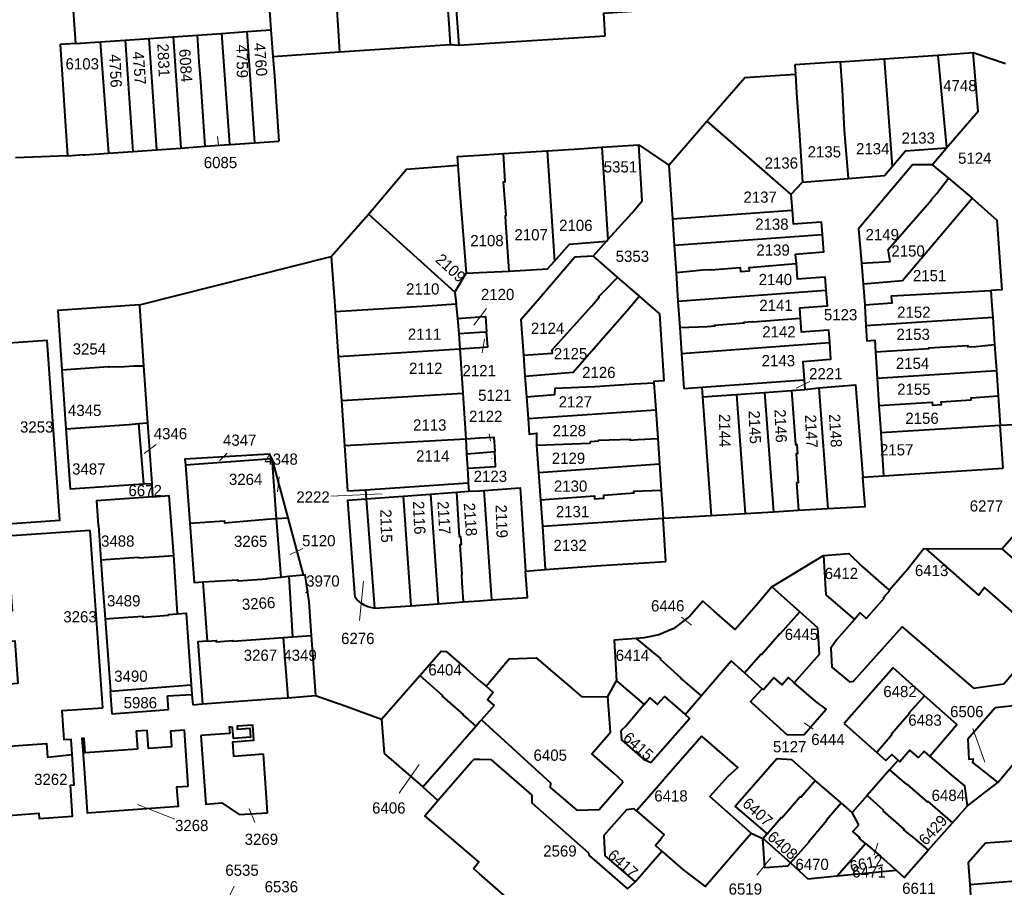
# Model space of a CAD drawing. Extents: x 99476 to 102828, y 406437 to 407931.
# Tile 13 of 48: x 99898 to 100117, y 406870 to 407064. Entities that reach past the tile are written whole.
import ezdxf
from ezdxf.enums import TextEntityAlignment as Align

# ---------------------------------------------------------------- set-up
doc = ezdxf.new("R2010")
doc.units = 0
doc.header["$MEASUREMENT"] = 0
for name, color, linetype, lineweight in [('BK_aanpijling', 10, 'Continuous', 0), ('BK_perceelnr', 10, 'Continuous', 13), ('BK_perceelnummer onder hoek', 10, 'Continuous', 13), ('BK_perceelsgrens', 10, 'Continuous', 40)]:
    doc.layers.add(name, color=color, linetype=linetype, lineweight=lineweight)
doc.styles.add('Style-WORKING', font='WORKING.shx')

msp = doc.modelspace()

# ---------------------------------------------------------------- linework, layer by layer
at = {"layer": 'BK_aanpijling', "linetype": 'Continuous', "lineweight": 0}
for p, q in [((99941.810694, 407035.88266), (99941.595, 407037.685)), ((100001.55913, 406999.348242), (99998.715, 406995.675)), ((100000.575543, 406989.481736), (100001.105, 406992.605)), ((100073.49266, 406983.086568), (100070.505, 406981.615)), ((100002.120607, 406971.428539), (100002.415, 406969.925)), ((99927.950747, 406969.084381), (99925.305, 406967.085)), ((99943.760051, 406967.178442), (99942.045, 406965.425)), ((100002.674042, 406965.981688), (100002.675, 406965.995)), ((99955.337829, 406961.844868), (99954.955, 406958.495)), ((99966.89376, 406957.570116), (99978.285, 406958.095)), ((99960.586819, 406945.896024), (99957.805, 406944.555)), ((99973.253004, 406929.840234), (99974.105, 406938.605)), ((99961.805997, 406936.405395), (99961.235, 406936.015)), ((100044.9669, 406930.593819), (100047.155, 406928.795)), ((100074.295151, 406905.647347), (100072.285, 406907.065)), ((100109.818157, 406905.790586), (100112.465, 406898.265)), ((99982.069375, 406891.366658), (99986.555, 406897.785)), ((99932.150345, 406885.616569), (99923.795, 406888.855)), ((99949.919249, 406884.825982), (99948.685, 406887.955)), ((100087.883126, 406877.64849), (100088.675, 406880.225)), ((100061.704564, 406873.11669), (100064.875, 406876.985)), ((99945.334049, 406870.622589), (99942.935, 406865.695))]:
    msp.add_line(p, q, dxfattribs=at)
at = {"layer": 'BK_perceelsgrens', "linetype": 'Continuous', "lineweight": 40}
for p, q in [((99993.512, 407083.177), (99995.34, 407058.03)), ((99952.26, 407081.23), (99953.47, 407061.46)), ((99909.11, 407070.63), (99909.963, 407058.415)), ((99968.089, 407067.16), (99968.8, 407056.571)), ((99931.748, 407059.94), (99937.149, 407060.318)), ((99937.149, 407060.318), (99942.498, 407060.693)), ((99942.498, 407060.693), (99948.134, 407061.086)), ((99942.498, 407060.693), (99944.263, 407035.902)), ((99948.134, 407061.086), (99953.47, 407061.46)), ((99948.134, 407061.086), (99949.877, 407036.298)), ((99953.47, 407061.46), (99953.938, 407055.572)), ((99909.963, 407058.415), (99915.461, 407058.8)), ((99915.461, 407058.8), (99921.058, 407059.191)), ((99915.461, 407058.8), (99917.328, 407034.005)), ((99921.058, 407059.191), (99926.311, 407059.558)), ((99921.058, 407059.191), (99922.793, 407034.39)), ((99926.311, 407059.558), (99931.748, 407059.94)), ((99926.311, 407059.558), (99928.065, 407034.761)), ((99931.748, 407059.94), (99933.481, 407035.143)), ((99968.8, 407056.571), (99993.42, 407058.226)), ((99993.42, 407058.226), (99995.34, 407058.03)), ((99995.34, 407058.03), (100000, 407058.328)), ((100000, 407058.328), (100027.98, 407060.12)), ((99953.938, 407055.572), (99968.8, 407056.571)), ((100090.052, 407055.041), (100102.008, 407055.867)), ((100102.008, 407055.867), (100109.921, 407056.413)), ((100102.008, 407055.867), (100103.972, 407035.153)), ((100109.921, 407056.413), (100117.118, 407053.966)), ((100080.319, 407054.369), (100070.2, 407053.67)), ((100070.2, 407053.67), (100070.32, 407051.62)), ((100080.319, 407054.369), (100090.052, 407055.041)), ((100090.052, 407055.041), (100091.84, 407031.058)), ((100042.15, 407031.33), (100050.627, 407041.101)), ((100050.627, 407041.101), (100069.286, 407024.755)), ((99949.877, 407036.298), (99955.299, 407036.68)), ((99917.328, 407034.005), (99922.793, 407034.39)), ((99922.793, 407034.39), (99928.065, 407034.761)), ((99928.065, 407034.761), (99933.481, 407035.143)), ((99933.481, 407035.143), (99938.888, 407035.524)), ((99938.888, 407035.524), (99944.263, 407035.902)), ((100000, 407033.566), (100005.292, 407033.909)), ((100005.292, 407033.909), (100015.045, 407034.54)), ((100015.045, 407034.54), (100016.654, 407009.93)), ((100027.189, 407035.326), (100035.422, 407035.859)), ((100027.189, 407035.326), (100028.557, 407014.723)), ((100035.422, 407035.859), (100042.15, 407031.33)), ((100100.79, 407031.43), (100103.972, 407035.153)), ((99908.248, 407033.393), (99896.619, 407032.959)), ((99908.243, 407033.459), (99908.248, 407033.393)), ((99908.248, 407033.393), (99910.053, 407033.537)), ((99910.053, 407033.537), (99911.694, 407033.668)), ((99911.694, 407033.668), (99911.698, 407033.608)), ((99994.979, 407033.241), (100000, 407033.566)), ((99994.979, 407033.241), (99995.128, 407031.34)), ((100042.15, 407031.33), (100042.943, 407019.358)), ((100100.79, 407031.43), (100104.371, 407028.46)), ((100069.286, 407024.755), (100071.907, 407027.531)), ((100071.907, 407027.531), (100082.032, 407028.373)), ((100104.371, 407028.46), (100109.649, 407023.962)), ((100069.286, 407024.755), (100069.596, 407021.33)), ((100042.943, 407019.358), (100069.596, 407021.33)), ((99966.97, 407010.94), (99975.246, 407020.389)), ((99975.246, 407020.389), (99994.488, 407003.039)), ((100042.943, 407019.358), (100043.334, 407013.471)), ((100025.25, 407011.04), (100028.271, 407014.404)), ((100028.271, 407014.404), (100028.557, 407014.723)), ((100043.334, 407013.471), (100076.26, 407015.884)), ((100043.334, 407013.471), (100043.738, 407007.375)), ((99924.24, 407000.22), (99966.97, 407010.94)), ((99966.97, 407010.94), (99967.73, 407000)), ((100025.25, 407011.04), (100030.699, 407006.322)), ((100000, 407007.377), (100006.563, 407007.694)), ((100085.004, 407009.454), (100085.369, 407004.884)), ((99994.488, 407003.039), (99996.985, 407007.231)), ((99996.985, 407007.231), (100000, 407007.377)), ((100030.699, 407006.322), (100035.555, 407002.116)), ((100043.738, 407007.375), (100044.159, 407001.042)), ((100044.159, 407001.042), (100077.097, 407003.48)), ((100077.097, 407003.48), (100077.355, 407000)), ((100085.369, 407004.884), (100085.74, 407000.227)), ((100113.84, 407003.37), (100114.072, 407000)), ((99994.488, 407003.039), (99994.75, 407000.394)), ((100033.714, 407000), (100035.555, 407002.116)), ((100035.555, 407002.116), (100037.997, 407000)), ((100044.159, 407001.042), (100044.228, 407000)), ((99924.24, 407000.22), (99921.047, 407000)), ((99924.24, 407000.22), (99924.255, 407000)), ((99924.255, 407000), (99925.178, 406986.606)), ((99967.73, 407000), (99967.819, 406998.724)), ((99967.819, 406998.724), (99988.396, 407000)), ((99988.396, 407000), (99994.75, 407000.394)), ((99994.75, 407000.394), (99994.789, 407000)), ((99994.789, 407000), (99995.072, 406997.138)), ((100044.228, 407000), (100044.551, 406995.121)), ((100085.74, 407000.227), (100085.754, 407000)), ((100085.754, 407000), (100086.033, 406995.622)), ((100114.072, 407000), (100114.249, 406997.417)), ((99967.819, 406998.724), (99968.515, 406988.722)), ((99995.072, 406997.138), (100000, 406997.514)), ((99995.072, 406997.138), (99995.327, 406993.8)), ((100086.033, 406995.622), (100114.249, 406997.417)), ((100114.249, 406997.417), (100114.664, 406991.355)), ((100044.551, 406995.121), (100044.935, 406989.345)), ((99995.327, 406993.8), (100000, 406994.079)), ((99995.327, 406993.8), (99995.588, 406990.387)), ((100000, 406994.079), (100001.546, 406994.171)), ((99968.515, 406988.722), (99995.588, 406990.387)), ((99995.588, 406990.387), (100000, 406990.724)), ((99995.588, 406990.387), (99996.228, 406980.532)), ((100044.935, 406989.345), (100077.876, 406991.78)), ((100114.664, 406991.355), (100115.06, 406985.573)), ((99968.515, 406988.722), (99969.201, 406978.856)), ((100009.764, 406988.951), (100010.098, 406984.318)), ((100044.935, 406989.345), (100045.454, 406981.522)), ((100088.16, 406989.748), (100088.533, 406983.887)), ((99906.964, 406985.728), (99907.873, 406972.55)), ((99925.178, 406986.606), (99926.055, 406973.872)), ((100010.098, 406984.318), (100010.43, 406979.71)), ((100049.446, 406981.817), (100072.261, 406983.504)), ((100072.261, 406983.504), (100072.42, 406981.333)), ((100088.533, 406983.887), (100115.06, 406985.573)), ((100088.533, 406983.887), (100088.923, 406977.758)), ((100115.06, 406985.573), (100115.45, 406979.892)), ((100038.813, 406982.783), (100039.212, 406976.819)), ((100045.454, 406981.522), (100049.446, 406981.817)), ((100049.446, 406981.817), (100049.605, 406979.665)), ((100069.455, 406981.133), (100072.42, 406981.333)), ((100072.42, 406981.333), (100075.531, 406981.694)), ((100075.531, 406981.694), (100077.52, 406954.82)), ((99969.201, 406978.856), (99996.228, 406980.532)), ((99996.228, 406980.532), (99996.888, 406970.359)), ((100010.43, 406979.71), (100010.778, 406974.869)), ((100049.605, 406979.665), (100057.163, 406980.224)), ((100049.605, 406979.665), (100051.561, 406953.238)), ((100057.163, 406980.224), (100063.447, 406980.689)), ((100057.163, 406980.224), (100059.126, 406953.699)), ((100063.447, 406980.689), (100069.455, 406981.133)), ((100063.447, 406980.689), (100065.416, 406954.082)), ((100115.45, 406979.892), (100115.894, 406973.406)), ((99969.201, 406978.856), (99969.898, 406968.849)), ((100088.923, 406977.758), (100089.307, 406971.715)), ((100010.778, 406974.869), (100039.212, 406976.819)), ((100039.212, 406976.819), (100039.642, 406970.406)), ((99924.047, 406973.733), (99926.055, 406973.872)), ((99924.047, 406973.733), (99925.141, 406960.287)), ((99926.055, 406973.872), (99926.982, 406960.406)), ((100089.307, 406971.715), (100115.894, 406973.406)), ((100115.894, 406973.406), (100122.509, 406973.683)), ((100116.553, 406963.783), (100115.894, 406973.406)), ((99969.898, 406968.849), (99996.888, 406970.359)), ((99996.888, 406970.359), (100000, 406970.552)), ((99996.888, 406970.359), (99997.095, 406967.026)), ((100039.642, 406970.406), (100040.019, 406964.784)), ((100089.307, 406971.715), (100089.919, 406962.089)), ((99969.898, 406968.849), (99970.6, 406958.77)), ((100012.677, 406968.927), (100013.108, 406962.866)), ((99934.478, 406964.569), (99953.725, 406965.984)), ((99953.725, 406965.984), (99954.71, 406952.583)), ((99953.725, 406965.984), (99957.309, 406952.707)), ((99997.095, 406967.026), (100000, 406967.242)), ((99997.095, 406967.026), (99997.296, 406963.781)), ((100000, 406967.242), (100003.349, 406967.491)), ((99934.478, 406964.569), (99935.437, 406951.519)), ((99997.296, 406963.781), (100000, 406963.948)), ((100013.108, 406962.866), (100040.019, 406964.784)), ((100040.019, 406964.784), (100040.413, 406958.892)), ((100089.919, 406962.089), (100116.553, 406963.783)), ((100013.108, 406962.866), (100013.541, 406956.779)), ((100085.336, 406961.794), (100089.919, 406962.089)), ((99925.141, 406960.287), (99926.982, 406960.406)), ((99926.982, 406960.406), (99927.179, 406957.427)), ((99974.547, 406959.004), (99997.466, 406960.556)), ((99997.466, 406960.556), (99997.567, 406958.645)), ((99970.6, 406958.77), (99974.547, 406959.004)), ((99974.547, 406959.004), (99974.707, 406956.983)), ((99974.707, 406956.983), (99982.938, 406957.589)), ((99982.938, 406957.589), (99989.056, 406958.031)), ((99982.938, 406957.589), (99984.678, 406933.158)), ((99989.056, 406958.031), (99994.853, 406958.449)), ((99989.056, 406958.031), (99990.796, 406933.594)), ((99994.853, 406958.449), (99997.567, 406958.645)), ((99997.567, 406958.645), (100000, 406958.775)), ((100000, 406958.775), (100000.93, 406958.824)), ((100000.93, 406958.824), (100002.652, 406934.439)), ((100040.413, 406958.892), (100040.832, 406952.643)), ((99974.707, 406956.983), (99976.559, 406932.593)), ((100013.541, 406956.779), (100013.961, 406950.869)), ((100040.832, 406952.643), (100051.561, 406953.238)), ((100051.561, 406953.238), (100059.126, 406953.699)), ((100059.126, 406953.699), (100065.416, 406954.082)), ((100065.416, 406954.082), (100071.013, 406954.423)), ((100071.013, 406954.423), (100077.52, 406954.82)), ((99954.71, 406952.583), (99957.309, 406952.707)), ((99954.71, 406952.583), (99955.761, 406939.539)), ((99957.309, 406952.707), (99960.724, 406940.022)), ((100013.961, 406950.869), (100040.832, 406952.643)), ((100013.961, 406950.869), (100014.606, 406941.196)), ((100041.476, 406943.032), (100040.832, 406952.643)), ((99916.054, 406910.43), (99913.26, 406949.89)), ((99931.795, 406944.319), (99932.654, 406931.359)), ((100065.063, 406937.349), (100076.566, 406944.355)), ((100076.566, 406944.355), (100077.114, 406935.598)), ((100099.371, 406945.934), (100116.283, 406945.796)), ((99915.657, 406943.382), (99915.607, 406943.379)), ((99955.761, 406939.539), (99957.537, 406939.712)), ((99957.537, 406939.712), (99960.724, 406940.022)), ((99957.537, 406939.712), (99958.289, 406926.241)), ((100010.224, 406940.87), (100014.606, 406941.196)), ((99938.348, 406938.447), (99939.32, 406925.24)), ((100071.291, 406931.813), (100065.063, 406937.349)), ((100077.114, 406935.598), (100083.442, 406930.057)), ((99976.559, 406932.593), (99984.678, 406933.158)), ((99984.678, 406933.158), (99990.796, 406933.594)), ((99990.796, 406933.594), (99996.319, 406933.987)), ((99996.319, 406933.987), (100000, 406934.25)), ((100000, 406934.25), (100002.652, 406934.439)), ((99976.559, 406932.593), (99976.432, 406932.582)), ((100075.32, 406928.233), (100071.291, 406931.813)), ((99916.594, 406930.21), (99917.766, 406914.143)), ((99958.289, 406926.241), (99962.487, 406926.549)), ((99962.487, 406926.549), (99963.475, 406913.11)), ((99956.249, 406926.091), (99958.289, 406926.241)), ((99956.249, 406926.091), (99957.289, 406912.655)), ((100058.996, 406918.19), (100062.904, 406914.615)), ((99917.766, 406914.143), (99935.772, 406915.545)), ((99935.772, 406915.545), (99935.93, 406913.388)), ((99978.165, 406907.898), (99986.677, 406917.618)), ((100000, 406916.438), (100001.418, 406915.198)), ((100028.522, 406912.946), (100030.509, 406916.379)), ((100030.509, 406916.379), (100036.656, 406911.114)), ((100063.123, 406914.414), (100065.524, 406917.167)), ((99917.696, 406914.138), (99917.766, 406914.143)), ((99917.696, 406914.138), (99918.07, 406909.081)), ((99930.496, 406913.086), (99935.93, 406913.388)), ((99935.93, 406913.388), (99936.097, 406911.097)), ((100063.123, 406914.414), (100062.904, 406914.615)), ((99930.706, 406910.027), (99930.496, 406913.086)), ((99936.097, 406911.097), (99938.246, 406911.255)), ((99957.289, 406912.655), (99963.475, 406913.11)), ((100045.769, 406908.886), (100049.325, 406913.05)), ((99918.07, 406909.081), (99930.706, 406910.027)), ((99978.165, 406907.898), (99978.74, 406900.191)), ((99999.125, 406906.273), (100000, 406907.271)), ((100000, 406907.271), (100000.409, 406907.738)), ((100000.409, 406907.738), (100015.77, 406893.71)), ((100081.14, 406906.92), (100088.432, 406900.44)), ((99935.072, 406892.973), (99934.235, 406905.393)), ((99944.35, 406904.65), (99937.917, 406904.224)), ((99987.312, 406892.796), (99999.125, 406906.273)), ((99978.74, 406900.191), (99987.312, 406892.796)), ((100115.362, 406893.788), (100121.937, 406901.551)), ((100093.166, 406898.746), (100091.272, 406896.581)), ((100091.272, 406896.581), (100086.272, 406890.866)), ((100091.272, 406896.581), (100095.02, 406893.278)), ((100080.511, 406889.209), (100074.736, 406894.227)), ((100108.622, 406888.589), (100115.362, 406893.788)), ((99987.312, 406892.796), (99990.716, 406889.735)), ((100095.02, 406893.278), (100095.131, 406893.404)), ((100082.96, 406887.08), (100080.511, 406889.209)), ((100086.272, 406890.866), (100082.96, 406887.08)), ((100090.003, 406887.545), (100086.272, 406890.866)), ((100084.447, 406884.325), (100082.96, 406887.08)), ((100101.373, 406888.157), (100105.269, 406884.781)), ((100105.269, 406884.781), (100108.622, 406888.589)), ((100099.912, 406878.696), (100105.269, 406884.781)), ((100083.24, 406882.95), (100084.447, 406884.325)), ((100060.459, 406882.493), (100063.056, 406881.304)), ((100063.056, 406881.304), (100063.122, 406881.255)), ((100064.014, 406882.294), (100063.122, 406881.255)), ((100063.122, 406881.255), (100069.199, 406875.852)), ((100095.991, 406881.942), (100099.912, 406878.696)), ((100132.78, 406881.7), (100112.68, 406880.24)), ((100034.611, 406871.629), (100040.599, 406878.444)), ((100079.609, 406872.951), (100085.927, 406880.134)), ((100000, 406873.394), (99998.652, 406874.572)), ((100079.609, 406872.951), (100092.754, 406874.193)), ((100012.031, 406862.882), (100000, 406873.394)), ((100032.956, 406870.031), (100034.611, 406871.629)), ((100109.126, 406871.047), (100133.492, 406872.947)), ((100109.126, 406871.047), (100109.537, 406865.261))]:
    msp.add_line(p, q, dxfattribs=at)
at = {"layer": 'BK_perceelsgrens', "linetype": 'Continuous', "lineweight": 40, "flags": 128}
for points in [[(99992.708, 407068.814), (99993.11, 407062.84), (99993.42, 407058.226)], [(100027.98, 407060.12), (100027.651, 407065.206), (100049.439, 407066.765)], [(99938.888, 407035.524), (99937.879, 407049.892), (99937.567, 407054.332), (99937.149, 407060.318)], [(99909.963, 407058.415), (99906.608, 407058.182), (99907.094, 407050.413), (99907.713, 407041.119), (99908.243, 407033.459)], [(100103.972, 407035.153), (100111.013, 407043.39), (100109.921, 407056.413)], [(99953.938, 407055.572), (99954.29, 407051.14), (99954.99, 407041.07), (99955.299, 407036.68)], [(100080.319, 407054.369), (100080.76, 407048.2), (100081.099, 407040.511), (100081.192, 407039.152), (100082.032, 407028.373)], [(100050.627, 407041.101), (100059.08, 407050.84), (100070.32, 407051.62)], [(100070.32, 407051.62), (100070.56, 407047.37), (100071.174, 407039.128), (100071.907, 407027.531)], [(99944.263, 407035.902), (99944.43, 407035.916), (99949.877, 407036.298)], [(99911.698, 407033.608), (99912.112, 407033.626), (99917.328, 407034.005)], [(100006.563, 407007.694), (100005.837, 407018.553), (100005.729, 407020.081), (100005.919, 407020.128), (100005.277, 407027.606), (100005.67, 407027.63), (100005.292, 407033.909)], [(100015.045, 407034.54), (100022.15, 407035), (100027.189, 407035.326)], [(100028.557, 407014.723), (100033.877, 407020.661), (100036.186, 407023.348), (100035.422, 407035.859)], [(100091.84, 407031.058), (100094.8, 407034.547), (100103.972, 407035.153)], [(99975.246, 407020.389), (99983.736, 407030.421), (99995.128, 407031.34)], [(99995.128, 407031.34), (99995.47, 407026.96), (99996.985, 407007.231)], [(100082.032, 407028.373), (100090.133, 407029.046), (100091.84, 407031.058)], [(100100.79, 407031.43), (100096.399, 407031.387), (100084.394, 407017.108), (100085.004, 407009.454)], [(100085.004, 407009.454), (100091.387, 407009.853), (100090.987, 407012.56), (100100.6, 407023.592), (100100.58, 407023.61), (100101.75, 407024.94), (100104.371, 407028.46)], [(100085.369, 407004.884), (100094.16, 407005.613), (100109.649, 407023.962)], [(100109.649, 407023.962), (100115.16, 407019.05), (100116.26, 407003.54), (100113.84, 407003.37)], [(100069.596, 407021.33), (100069.825, 407018.229), (100076.052, 407018.69), (100076.26, 407015.884)], [(100016.654, 407009.93), (100019.979, 407013.717), (100028.271, 407014.404)], [(100076.26, 407015.884), (100076.553, 407011.916), (100070.298, 407011.453), (100070.45, 407009.397)], [(100006.563, 407007.694), (100015.138, 407008.203), (100016.654, 407009.93)], [(100025.25, 407011.04), (100021.227, 407010.827), (100011.909, 407000)], [(100043.738, 407007.375), (100049.73, 407007.98), (100051.48, 407008.04), (100051.482, 407008.013), (100057.978, 407008.538), (100058.051, 407007.634), (100060.066, 407007.797), (100060.005, 407008.552), (100070.45, 407009.397)], [(100070.45, 407009.397), (100070.7, 407006.012), (100076.876, 407006.469), (100077.097, 407003.48)], [(100024.945, 407000), (100026.622, 407001.872), (100026.49, 407001.97), (100027.7, 407003.27), (100030.699, 407006.322)], [(100085.74, 407000.227), (100091.849, 407000.616), (100091.75, 407002.169), (100113.84, 407003.37)], [(99921.047, 407000), (99906.053, 406998.967), (99906.964, 406985.728)], [(100011.909, 407000), (100009.196, 406996.848), (100009.764, 406988.951)], [(100009.764, 406988.951), (100016.24, 406989.393), (100016.115, 406990.145), (100024.945, 407000)], [(100010.098, 406984.318), (100020.835, 406985.199), (100033.714, 407000)], [(100037.997, 407000), (100040.04, 406998.23), (100041, 406983.29), (100038.79, 406983.11), (100038.813, 406982.783)], [(100077.355, 407000), (100077.361, 406999.916), (100071.193, 406999.459), (100071.359, 406997.205)], [(100000, 406997.514), (100001.283, 406997.612), (100001.546, 406994.171)], [(100044.551, 406995.121), (100050.66, 406995.4), (100052.41, 406995.52), (100052.268, 406995.695), (100058.894, 406996.185), (100058.881, 406996.373), (100060.793, 406996.514), (100060.8, 406996.423), (100071.359, 406997.205)], [(100071.359, 406997.205), (100071.582, 406994.192), (100077.664, 406994.642), (100077.876, 406991.78)], [(100086.033, 406995.622), (100086.25, 406992.208), (100087.997, 406992.319), (100088.16, 406989.748)], [(99889.168, 406984.643), (99886.18, 406984.43), (99887.637, 406964.038), (99890.645, 406964.253), (99891.58, 406951.179), (99906.541, 406952.249), (99903.681, 406992.252), (99888.7, 406991.181), (99889.168, 406984.643)], [(100000, 406990.724), (100001.799, 406990.861), (100001.546, 406994.171)], [(100077.876, 406991.78), (100078.156, 406987.992), (100071.963, 406987.534), (100072.261, 406983.504)], [(100088.16, 406989.748), (100100.039, 406990.503), (100100.033, 406990.608), (100108.698, 406991.154), (100108.72, 406990.81), (100110.52, 406990.92), (100114.664, 406991.355)], [(99906.964, 406985.728), (99917.323, 406986.437), (99917.377, 406986.372), (99917.577, 406986.371), (99920.925, 406986.436), (99923.01, 406986.59), (99925.178, 406986.606)], [(100010.43, 406979.71), (100016.742, 406980.197), (100016.791, 406981.625), (100025.628, 406981.988), (100034.43, 406982.62), (100038.813, 406982.783)], [(100075.531, 406981.694), (100083.69, 406982.348), (100085.336, 406961.794)], [(100069.455, 406981.133), (100070.348, 406969.054), (100070.634, 406969.075), (100070.788, 406966.998), (100070.482, 406966.976), (100070.959, 406960.532), (100070.563, 406960.503), (100071.013, 406954.423)], [(100088.923, 406977.758), (100100.771, 406978.511), (100100.811, 406977.878), (100102.821, 406978.006), (100102.784, 406978.58), (100109.47, 406979.005), (100109.438, 406979.509), (100115.45, 406979.892)], [(100010.778, 406974.869), (100011.027, 406971.416), (100012.65, 406971.638), (100012.677, 406968.927)], [(99907.873, 406972.55), (99921.981, 406973.522), (99924.047, 406973.733)], [(99907.873, 406972.55), (99908.794, 406959.169), (99922.89, 406960.14), (99925.141, 406960.287)], [(100000, 406970.552), (100003.133, 406970.746), (100003.349, 406967.491)], [(100012.677, 406968.927), (100024.61, 406969.358), (100024.684, 406969.757), (100026.489, 406969.886), (100026.507, 406970.006), (100033.548, 406970.292), (100033.55, 406970.03), (100035.33, 406970.16), (100039.642, 406970.406)], [(99953.725, 406965.984), (99953.221, 406966.924), (99934.327, 406965.84), (99934.478, 406964.569)], [(100000, 406963.948), (100003.541, 406964.167), (100003.349, 406967.491)], [(99997.296, 406963.781), (99997.443, 406960.994), (99997.466, 406960.556)], [(100077.52, 406954.82), (100085.836, 406955.255), (100085.336, 406961.794)], [(100000.93, 406958.824), (100008.992, 406959.421), (100010.224, 406940.87)], [(100116.283, 406945.796), (100128.402, 406959.549), (100132.31, 406956.38), (100138.52, 406950.96), (100141.027, 406948.678), (100141.293, 406946.378), (100133.19, 406936.867), (100133.61, 406936.5)], [(99927.179, 406957.427), (99914.69, 406956.56), (99915.08, 406951.04), (99915.13, 406951.043), (99915.657, 406943.382)], [(99927.179, 406957.427), (99930.82, 406957.68), (99931.795, 406944.319)], [(99994.853, 406958.449), (99995.456, 406948.578), (99995.76, 406948.6), (99995.893, 406946.743), (99995.596, 406946.691), (99996.03, 406940.082), (99995.95, 406940.13), (99996.007, 406938.354), (99996.319, 406933.987)], [(100013.541, 406956.779), (100025.545, 406957.647), (100025.591, 406957.002), (100027.671, 406957.149), (100027.624, 406957.801), (100034.385, 406958.282), (100034.36, 406958.64), (100040.413, 406958.892)], [(99972.296, 406934.992), (99970.654, 406956.684), (99974.707, 406956.983)], [(99935.437, 406951.519), (99943.146, 406952.084), (99943.18, 406951.63), (99952.51, 406952.419), (99954.71, 406952.583)], [(99935.437, 406951.519), (99936.409, 406938.305), (99938.348, 406938.447)], [(99913.26, 406949.89), (99894.74, 406948.62), (99895.886, 406931.989), (99893.029, 406931.792), (99893.49, 406925.11), (99896.5, 406925.31), (99897.156, 406915.799), (99894.25, 406915.59), (99895.2, 406901.87)], [(99915.657, 406943.382), (99924.056, 406943.96), (99924.067, 406943.8), (99929.777, 406944.184), (99931.795, 406944.319)], [(100076.566, 406944.355), (100082.179, 406944.751), (100085.15, 406941.88), (100091.22, 406936.62)], [(100083.442, 406930.057), (100079.551, 406925.627), (100078.195, 406923.658), (100078.402, 406919.425), (100082.375, 406916.182), (100083.242, 406916.3), (100094.056, 406928.476), (100109.971, 406914.76), (100116.708, 406915.729), (100124.466, 406924.783), (100124.4, 406926.763), (100112.433, 406937.186), (100111.14, 406935.537), (100099.371, 406945.934)], [(100091.22, 406936.62), (100095.25, 406941.28), (100098.821, 406945.813), (100099.371, 406945.934)], [(100116.283, 406945.796), (100124.559, 406938.638), (100122, 406935.7), (100120.033, 406933.48)], [(99915.607, 406943.379), (99915.987, 406937.846), (99916.037, 406937.849), (99916.594, 406930.21)], [(100014.606, 406941.196), (100020.65, 406941.69), (100026.96, 406942.11), (100041.476, 406943.032)], [(99960.724, 406940.022), (99961.033, 406940.052), (99961.94, 406934.04), (99962.487, 406926.549)], [(100002.652, 406934.439), (100010.629, 406935.008), (100010.224, 406940.87)], [(99938.348, 406938.447), (99946.151, 406938.95), (99946.17, 406938.66), (99952.596, 406939.13), (99952.593, 406939.23), (99955.761, 406939.539)], [(100065.063, 406937.349), (100062.07, 406933.83), (100056.87, 406927.86), (100052.23, 406931.91), (100049.712, 406934.13), (100046.827, 406930.853), (100043.244, 406928.105), (100039.891, 406926.63), (100036.666, 406926.002), (100034.836, 406925.857)], [(100091.22, 406936.62), (100091.333, 406936.522), (100089.948, 406934.96), (100090.06, 406934.86), (100086.101, 406930.327), (100084.729, 406931.543), (100083.442, 406930.057)], [(99976.432, 406932.582), (99975.746, 406932.722), (99975.079, 406932.936), (99974.439, 406933.22), (99973.834, 406933.573), (99973.271, 406933.989), (99972.756, 406934.464), (99972.296, 406934.992)], [(99916.594, 406930.21), (99918.52, 406930.343), (99924.962, 406930.786), (99924.973, 406930.626), (99930.702, 406931.07), (99930.69, 406931.23), (99932.654, 406931.359)], [(99932.654, 406931.359), (99934.66, 406931.49), (99935.772, 406915.545)], [(100058.996, 406918.19), (100062.62, 406922.39), (100062.733, 406922.291), (100066.827, 406926.949), (100066.94, 406926.85), (100071.291, 406931.813)], [(100070.056, 406915.98), (100075.68, 406922.34), (100075.32, 406928.233)], [(99939.32, 406925.24), (99937.229, 406925.086), (99938.246, 406911.255)], [(99939.32, 406925.24), (99941.299, 406925.385), (99941.32, 406925.095), (99945.062, 406925.37), (99945.07, 406925.269), (99956.249, 406926.091)], [(100034.836, 406925.857), (100029.968, 406925.472), (100030.509, 406916.379)], [(100034.836, 406925.857), (100038.68, 406922.67), (100040.26, 406921.36), (100040.162, 406921.247), (100044.809, 406917.092), (100044.71, 406916.98), (100046.26, 406915.66), (100049.325, 406913.05)], [(99986.677, 406917.618), (99991.407, 406923.019), (99992.577, 406922.913), (99997.008, 406919.053), (100000, 406916.438)], [(100001.418, 406915.198), (100006.544, 406921.334), (100012.557, 406921.547), (100022.784, 406912.832), (100028.522, 406912.946)], [(100049.325, 406913.05), (100056.032, 406920.903), (100058.996, 406918.19)], [(100099.058, 406913.1), (100092.075, 406919.289), (100081.14, 406906.92)], [(99986.677, 406917.618), (99991.72, 406913.11), (99991.634, 406913.012), (99996.306, 406908.918), (99996.22, 406908.82), (99999.125, 406906.273)], [(100060.594, 406911.515), (100068.486, 406904.364), (100072.283, 406904.464), (100077.201, 406910.124), (100074.86, 406911.81), (100070.056, 406915.98)], [(100070.056, 406915.98), (100068.767, 406917.119), (100067.383, 406915.541), (100065.524, 406917.167)], [(100001.418, 406915.198), (100002.94, 406913.87), (100003.038, 406913.785), (100001.732, 406912.205), (100001.83, 406912.12), (100003.204, 406910.927), (100000.409, 406907.738)], [(100062.904, 406914.615), (100060.295, 406911.785), (100060.594, 406911.515)], [(99938.246, 406911.255), (99954.454, 406912.447), (99957.289, 406912.655)], [(99963.475, 406913.11), (99970.016, 406910.852), (99978.165, 406907.898)], [(100031.947, 406893.871), (100029.81, 406895.93), (100024.985, 406900.12), (100029.166, 406904.976), (100028.522, 406912.946)], [(100036.656, 406911.114), (100032.67, 406906.44), (100031.448, 406905.268)], [(100036.656, 406911.114), (100037.927, 406912.604), (100039.591, 406911.158), (100039.69, 406911.27), (100041.137, 406912.916), (100045.769, 406908.886)], [(100099.058, 406913.1), (100095.6, 406909.21), (100095.704, 406909.121), (100091.705, 406904.495), (100091.813, 406904.406), (100088.432, 406900.44)], [(100100.269, 406899.659), (100106.268, 406906.709), (100099.058, 406913.1)], [(99909.264, 406899.977), (99909.028, 406903.367), (99907.493, 406903.26), (99907.038, 406909.803), (99916.054, 406910.43)], [(100038.09, 406898.22), (100046.715, 406908.005), (100045.769, 406908.886)], [(100114.792, 406910.431), (100108.703, 406903.421), (100108.961, 406898.95), (100109.911, 406899.043), (100109.783, 406898.195), (100115.362, 406893.788)], [(100121.96, 406908.8), (100119.57, 406910.92), (100114.792, 406910.431)], [(99934.235, 406905.393), (99931.15, 406905.185), (99931.391, 406901.72), (99926.239, 406901.361), (99925.96, 406905.37), (99923.5, 406905.198), (99923.778, 406901.2)], [(99952.752, 406887.022), (99952.595, 406889.28), (99951.839, 406900.042), (99945.258, 406899.58), (99945.03, 406902.84), (99949.736, 406903.17), (99949.5, 406906.538), (99945.971, 406906.29), (99946.016, 406905.652), (99948.84, 406905.85), (99948.982, 406903.831), (99945.165, 406903.563), (99944.998, 406906.032), (99944.248, 406906.169), (99944.35, 406904.65)], [(100031.448, 406905.268), (100031.6, 406903.27), (100036.49, 406898.98), (100038.09, 406898.22)], [(99895.2, 406901.87), (99903.57, 406902.45), (99903.781, 406899.42), (99909.264, 406899.977)], [(99923.778, 406901.2), (99912.13, 406900.389), (99911.908, 406903.569), (99911.439, 406903.537), (99911.727, 406899.964), (99912.46, 406889.45), (99912.598, 406886.995), (99932.942, 406888.451), (99932.7, 406890.86), (99932.564, 406892.8), (99935.072, 406892.973)], [(99937.917, 406904.224), (99939.01, 406888.94), (99942.55, 406889.25), (99946.47, 406886.61), (99952.752, 406887.022)], [(100049.48, 406904.1), (100041.45, 406894.98), (100039.83, 406893.01), (100034.964, 406887.475)], [(100060.459, 406882.493), (100051.27, 406890.61), (100055.32, 406895.2), (100057.516, 406897.121), (100049.48, 406904.1)], [(99895.2, 406901.87), (99893.698, 406901.765), (99893.719, 406901.46), (99894.852, 406901.539), (99895.319, 406894.82), (99894.174, 406894.74), (99894.827, 406885.359), (99895.122, 406885.38), (99895.049, 406886.428), (99901.833, 406886.9), (99901.912, 406885.762), (99909.349, 406886.279), (99908.869, 406893.173), (99909.733, 406893.233), (99909.264, 406899.977)], [(100088.432, 406900.44), (100090.457, 406898.64), (100091.752, 406899.964), (100093.166, 406898.746)], [(100100.269, 406899.659), (100099.1, 406900.68), (100098.995, 406900.772), (100097.713, 406899.301), (100095.807, 406900.95), (100093.586, 406898.384), (100093.166, 406898.746)], [(99990.716, 406889.735), (99992.61, 406891.97), (99998.04, 406898.18), (99998.815, 406898.936), (100000, 406898.92)], [(100000, 406898.92), (100002.487, 406898.887), (100011.61, 406890.9)], [(100066.16, 406899.02), (100056.934, 406888.41), (100064.014, 406882.294)], [(100074.736, 406894.227), (100069.51, 406898.77), (100066.16, 406899.02)], [(100108.622, 406888.589), (100108.064, 406892.988), (100105.1, 406895.44), (100100.269, 406899.659)], [(100015.77, 406893.71), (100015.73, 406892.67), (100021.63, 406887.58), (100026.65, 406887.77), (100031.947, 406893.871)], [(100064.014, 406882.294), (100067.16, 406885.96), (100067.28, 406885.854), (100071.37, 406890.605), (100071.49, 406890.5), (100074.736, 406894.227)], [(100095.131, 406893.404), (100099.713, 406889.387), (100099.816, 406889.506), (100101.373, 406888.157)], [(99998.652, 406874.572), (99999.853, 406876.056), (99987.825, 406886.324), (99990.716, 406889.735)], [(100011.61, 406890.9), (100011.6, 406889.25), (100024.22, 406878.06), (100024.39, 406877.47), (100032.956, 406870.031)], [(100069.199, 406875.852), (100073.4, 406880.54), (100073.278, 406880.644), (100077.35, 406885.365), (100077.23, 406885.47), (100080.511, 406889.209)], [(100034.964, 406887.475), (100034.42, 406887.89), (100032.68, 406887.64), (100027.67, 406881.94), (100027.89, 406877.43)], [(100034.964, 406887.475), (100041.069, 406882.1), (100040.41, 406881.35), (100040.523, 406881.251), (100039.187, 406879.679), (100040.599, 406878.444)], [(100095.991, 406881.942), (100094.405, 406883.255), (100094.508, 406883.38), (100089.895, 406887.422), (100090.003, 406887.545)], [(100085.927, 406880.134), (100084.517, 406881.37), (100084.629, 406881.498), (100083.124, 406882.819), (100083.24, 406882.95)], [(100040.599, 406878.444), (100040.649, 406878.401), (100045.27, 406874.36), (100050.246, 406870.55), (100060.459, 406882.493)], [(100069.199, 406875.852), (100068.536, 406875.112), (100063.517, 406874.731), (100063.056, 406881.304)], [(100085.927, 406880.134), (100089.24, 406877.31), (100092.754, 406874.193)], [(100092.754, 406874.193), (100094.547, 406872.602), (100099.912, 406878.696)], [(100112.68, 406880.24), (100108.778, 406875.834), (100109.126, 406871.047)], [(100027.89, 406877.43), (100028.212, 406877.14), (100034.611, 406871.629)], [(100069.199, 406875.852), (100073.111, 406872.32), (100079.609, 406872.951)]]:
    msp.add_lwpolyline(points, dxfattribs=at)

# ---------------------------------------------------------------- texts
at = {"layer": 'BK_perceelnr', "linetype": 'Continuous', "lineweight": 13, "style": 'Style-WORKING'}
for s, p in [('6103', (99911.50339, 407053.908)), ('4748', (100106.95039, 407049.046)), ('2133', (100097.668847, 407037.372)), ('2134', (100087.541847, 407034.981)), ('2135', (100076.749847, 407034.298)), ('5124', (100110.259847, 407032.891)), ('6085', (99942.285542, 407031.911)), ('5351', (100031.35, 407030.944)), ('2136', (100067.178847, 407031.807)), ('2137', (100062.468766, 407024.203)), ('2106', (100021.423695, 407017.91)), ('2138', (100065.080847, 407018.173)), ('2107', (100011.469613, 407015.813)), ('2149', (100089.651695, 407015.853)), ('2108', (100001.627695, 407014.502)), ('5353', (100034.01, 407011.023)), ('2139', (100065.343847, 407012.404)), ('2150', (100095.408929, 407012.196)), ('2151', (100100.199847, 407006.711)), ('2140', (100065.857777, 407005.849)), ('2110', (99987.326777, 407003.751)), ('2120', (100003.997929, 407002.511)), ('2141', (100065.998695, 407000.08)), ('5123', (100080.377847, 406997.989)), ('2152', (100096.683847, 406998.554)), ('2111', (99987.730695, 406993.656)), ('2124', (100015.130847, 406994.967)), ('2142', (100066.654695, 406994.181)), ('2153', (100096.543847, 406993.631)), ('3254', (99913.09, 406990.379)), ('2125', (100020.243847, 406989.33)), ('2143', (100066.523695, 406987.757)), ('2154', (100096.402847, 406987.161)), ('2112', (99987.992695, 406986.052)), ('2121', (99999.906847, 406985.538)), ('2126', (100026.536847, 406985.135)), ('2221', (100077.081, 406984.854)), ('5121', (100003.377847, 406980.054)), ('2155', (100096.683847, 406981.395)), ('2127', (100021.302766, 406978.579)), ('4345', (99912.035695, 406976.674)), ('2113', (99988.894695, 406973.421)), ('2122', (100001.351847, 406975.354)), ('2156', (100098.512847, 406974.925)), ('3253', (99901.362, 406972.984)), ('4346', (99931.141695, 406971.496)), ('2128', (100019.962847, 406972.172)), ('4347', (99946.566613, 406970.038)), ('2157', (100092.867766, 406967.897)), ('4348', (99955.791695, 406965.819)), ('2114', (99989.565695, 406966.518)), ('2129', (100019.781847, 406966.016)), ('3487', (99912.967766, 406963.628)), ('3264', (99947.884695, 406961.311)), ('2123', (100002.386847, 406961.992)), ('6672', (99925.518084, 406958.811)), ('2130', (100020.254929, 406959.8)), ('2222', (99962.898, 406957.386)), ('2131', (100020.687847, 406954.127)), ('6277', (100112.854308, 406955.39)), ('3488', (99919.414847, 406947.552)), ('3265', (99949.000695, 406947.51)), ('5120', (99964.179929, 406947.633)), ('2132', (100020.143847, 406946.583)), ('6413', (100100.65239, 406941.005)), ('3970', (99965.097471, 406938.663)), ('6412', (100080.55639, 406940.344)), ('3489', (99920.732847, 406934.242)), ('6446', (100041.87639, 406933.134)), ('3263', (99911.005695, 406930.69)), ('6276', (99972.86539, 406925.859)), ('6445', (100071.66739, 406926.772)), ('3267', (99951.182613, 406922.119)), ('4349', (99960.001695, 406922.119)), ('6414', (100034.01939, 406922.099)), ('6404', (99992.29339, 406918.859)), ('3490', (99922.339624, 406917.451)), ('6482', (100093.611542, 406914.027)), ('5986', (99924.440695, 406911.528)), ('6483', (100099.173542, 406907.65)), ('6506', (100108.490542, 406909.564)), ('6444', (100077.56339, 406903.342)), ('5127', (100069.046766, 406901.728)), ('6405', (100015.72439, 406899.85)), ('3262', (99904.503695, 406894.449)), ('6418', (100042.61339, 406890.766)), ('6484', (100104.364542, 406890.89)), ('6406', (99979.77739, 406888.088)), ('3268', (99935.879695, 406884.171)), ('3269', (99951.386695, 406881.105)), ('2569', (100017.874695, 406878.494)), ('6470', (100074.032319, 406875.513)), ('6535', (99947.084695, 406874.219)), ('6471', (100086.707237, 406873.825)), ('6536', (99955.839695, 406870.533)), ('6519', (100059.168542, 406870.023)), ('6611', (100097.812237, 406870.179))]:
    msp.add_text(s, height=2.5, dxfattribs=at).set_placement(p, align=Align.MIDDLE_CENTER)
at = {"layer": 'BK_perceelnummer onder hoek', "linetype": 'Continuous', "lineweight": 13, "style": 'Style-WORKING'}
for s, rotation, p in [('2831', 272.447535, (99929.627, 407054.696)), ('4759', 270.681384, (99947.127995, 407054.469458)), ('4760', 274.215373, (99951.235215, 407054.874652)), ('4756', 272.561225, (99918.92498, 407052.336457)), ('4757', 274.126414, (99924.218681, 407052.958564)), ('6084', 273.693214, (99934.544971, 407053.517457)), ('2109', 317.517767, (99993.533775, 407008.414206)), ('2146', 272.395439, (100067.047987, 406973.204305)), ('2144', 270.399069, (100054.592998, 406972.155305)), ('2145', 272.343131, (100061.278988, 406972.942305)), ('2147', 273.135579, (100073.865526, 406972.014401)), ('2148', 273.416588, (100079.239982, 406972.155305)), ('2116', 272.799659, (99986.550985, 406952.752305)), ('2117', 273.597693, (99992.057603, 406952.742406)), ('2118', 274.17935, (99997.956978, 406952.359304)), ('2119', 271.992588, (100004.904989, 406951.966305)), ('2115', 271.763266, (99979.208991, 406950.917305)), ('3266', 3.683979, (99950.765695, 406933.66598)), ('6415', 318.490312, (100035.341543, 406901.872405)), ('6407', 318.106027, (100061.908929, 406887.184785)), ('6429', 48.025676, (100100.936694, 406883.15266)), ('6408', 318.03404, (100067.474546, 406879.760408)), ('6417', 318.290174, (100031.911949, 406875.687807)), ('6612', 11.782325, (100086.111253, 406875.765844))]:
    msp.add_text(s, height=2.5, rotation=rotation, dxfattribs=at).set_placement(p, align=Align.MIDDLE_CENTER)

doc.saveas('drawing.dxf')
